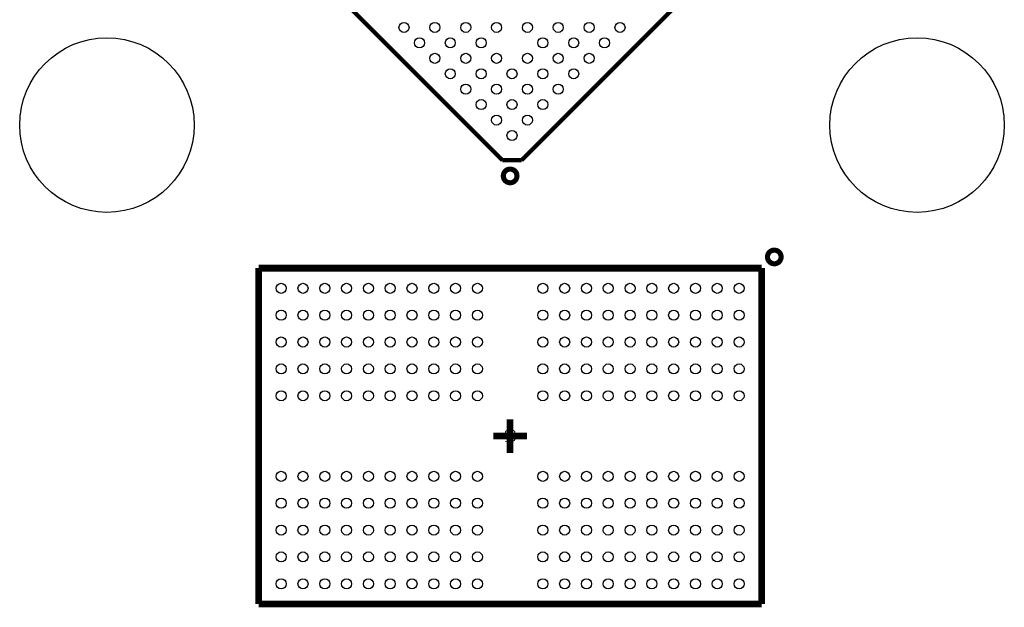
# Model space of a CAD drawing. Extents: x -8 to 119, y -73 to 71.
# Tile 8 of 12: x 33 to 62, y 20 to 37. Entities that reach past the tile are written whole.
import ezdxf
from ezdxf.enums import TextEntityAlignment as Align

# ---------------------------------------------------------------- set-up
doc = ezdxf.new("R2010")
doc.units = 0
for name, color, linetype in [('BG_SILKSCREEN_TOP', 7, 'CONTINUOUS'), ('PG_SILKSCREEN_TOP', 253, 'CONTINUOUS'), ('PIN_TOP', 92, 'CONTINUOUS'), ('RD_SILKSCREEN_TOP', 7, 'CONTINUOUS')]:
    doc.layers.add(name, color=color, linetype=linetype)

msp = doc.modelspace()

# ---------------------------------------------------------------- linework, layer by layer
at = {"layer": 'BG_SILKSCREEN_TOP', "const_width": 0.1524}
for points in [[(47.5742, 32.385, 1), (47.1678, 32.385, 1), (47.5742, 32.385)], [(55.4482, 29.972, 1), (55.0418, 29.972, 1), (55.4482, 29.972)]]:
    msp.add_lwpolyline(points, format="xyb", dxfattribs=at)
at = {"layer": 'PG_SILKSCREEN_TOP'}
for points, const_width in [([(47.140825, 32.850912), (33.991931, 45.999806)], 0.127), ([(60.860864, 45.999806), (47.71197, 32.850912)], 0.127), ([(47.140825, 32.850912), (47.71197, 32.850912)], 0.127), ([(39.870888, 19.63801), (39.870888, 29.637965)], 0.199898), ([(39.870888, 29.637965), (54.871112, 29.637965)], 0.199898), ([(54.871112, 29.637965), (54.871112, 19.63801)], 0.199898), ([(47.371, 25.138101), (47.371, 24.637975)], 0.199898), ([(46.870874, 24.637975), (47.371, 24.637975)], 0.199898), ([(47.371, 24.637975), (47.871126, 24.637975)], 0.199898), ([(47.371, 24.637975), (47.371, 24.137849)], 0.199898), ([(54.871112, 19.63801), (39.870888, 19.63801)], 0.199898)]:
    msp.add_lwpolyline(points, dxfattribs=dict(at, const_width=const_width))
at = {"layer": 'PIN_TOP'}
for centre, radius in [((44.207862, 36.807623), 0.149847), ((45.127443, 36.807623), 0.149847), ((46.047025, 36.807623), 0.149847), ((46.966607, 36.807623), 0.149847), ((47.886188, 36.807623), 0.149847), ((48.80577, 36.807623), 0.149847), ((49.725351, 36.807623), 0.149847), ((50.644933, 36.807623), 0.149847), ((35.351415, 33.899704), 2.599944), ((44.667653, 36.347832), 0.149847), ((45.587234, 36.347832), 0.149847), ((46.506816, 36.347832), 0.149847), ((48.345979, 36.347832), 0.149847), ((49.265561, 36.347832), 0.149847), ((50.185142, 36.347832), 0.149847), ((59.501405, 33.899704), 2.599944), ((45.127443, 35.888041), 0.149847), ((46.047025, 35.888041), 0.149847), ((46.966607, 35.888041), 0.149847), ((47.886188, 35.888041), 0.149847), ((48.80577, 35.888041), 0.149847), ((49.725351, 35.888041), 0.149847), ((45.587234, 35.42825), 0.149847), ((46.506816, 35.42825), 0.149847), ((47.426397, 35.42825), 0.149847), ((48.345979, 35.42825), 0.149847), ((49.265561, 35.42825), 0.149847), ((46.047025, 34.968459), 0.149847), ((46.966607, 34.968459), 0.149847), ((47.886188, 34.968459), 0.149847), ((48.80577, 34.968459), 0.149847), ((46.506816, 34.508669), 0.149847), ((47.426397, 34.508669), 0.149847), ((48.345979, 34.508669), 0.149847), ((46.966607, 34.048878), 0.149847), ((47.886188, 34.048878), 0.149847), ((47.426397, 33.589087), 0.149847), ((40.54602, 29.038017), 0.149847), ((41.196006, 29.038017), 0.149847), ((41.845992, 29.038017), 0.149847), ((42.495978, 29.038017), 0.149847), ((43.145964, 29.038017), 0.149847), ((43.79595, 29.038017), 0.149847), ((44.445936, 29.038017), 0.149847), ((45.095922, 29.038017), 0.149847), ((45.745908, 29.038017), 0.149847), ((46.395894, 29.038017), 0.149847), ((48.346106, 29.038017), 0.149847), ((48.996092, 29.038017), 0.149847), ((49.646078, 29.038017), 0.149847), ((50.296064, 29.038017), 0.149847), ((50.94605, 29.038017), 0.149847), ((51.596036, 29.038017), 0.149847), ((52.246022, 29.038017), 0.149847), ((52.896008, 29.038017), 0.149847), ((53.545994, 29.038017), 0.149847), ((54.19598, 29.038017), 0.149847), ((40.54602, 28.237917), 0.149847), ((41.196006, 28.237917), 0.149847), ((41.845992, 28.237917), 0.149847), ((42.495978, 28.237917), 0.149847), ((43.145964, 28.237917), 0.149847), ((43.79595, 28.237917), 0.149847), ((44.445936, 28.237917), 0.149847), ((45.095922, 28.237917), 0.149847), ((45.745908, 28.237917), 0.149847), ((46.395894, 28.237917), 0.149847), ((48.346106, 28.237917), 0.149847), ((48.996092, 28.237917), 0.149847), ((49.646078, 28.237917), 0.149847), ((50.296064, 28.237917), 0.149847), ((50.94605, 28.237917), 0.149847), ((51.596036, 28.237917), 0.149847), ((52.246022, 28.237917), 0.149847), ((52.896008, 28.237917), 0.149847), ((53.545994, 28.237917), 0.149847), ((54.19598, 28.237917), 0.149847), ((40.54602, 27.438071), 0.149847), ((41.196006, 27.438071), 0.149847), ((41.845992, 27.438071), 0.149847), ((42.495978, 27.438071), 0.149847), ((43.145964, 27.438071), 0.149847), ((43.79595, 27.438071), 0.149847), ((44.445936, 27.438071), 0.149847), ((45.095922, 27.438071), 0.149847), ((45.745908, 27.438071), 0.149847), ((46.395894, 27.438071), 0.149847), ((48.346106, 27.438071), 0.149847), ((48.996092, 27.438071), 0.149847), ((49.646078, 27.438071), 0.149847), ((50.296064, 27.438071), 0.149847), ((50.94605, 27.438071), 0.149847), ((51.596036, 27.438071), 0.149847), ((52.246022, 27.438071), 0.149847), ((52.896008, 27.438071), 0.149847), ((53.545994, 27.438071), 0.149847), ((54.19598, 27.438071), 0.149847), ((40.54602, 26.637971), 0.149847), ((41.196006, 26.637971), 0.149847), ((41.845992, 26.637971), 0.149847), ((42.495978, 26.637971), 0.149847), ((43.145964, 26.637971), 0.149847), ((43.79595, 26.637971), 0.149847), ((44.445936, 26.637971), 0.149847), ((45.095922, 26.637971), 0.149847), ((45.745908, 26.637971), 0.149847), ((46.395894, 26.637971), 0.149847), ((48.346106, 26.637971), 0.149847), ((48.996092, 26.637971), 0.149847), ((49.646078, 26.637971), 0.149847), ((50.296064, 26.637971), 0.149847), ((50.94605, 26.637971), 0.149847), ((51.596036, 26.637971), 0.149847), ((52.246022, 26.637971), 0.149847), ((52.896008, 26.637971), 0.149847), ((53.545994, 26.637971), 0.149847), ((54.19598, 26.637971), 0.149847), ((40.54602, 25.837871), 0.149847), ((41.196006, 25.837871), 0.149847), ((41.845992, 25.837871), 0.149847), ((42.495978, 25.837871), 0.149847), ((43.145964, 25.837871), 0.149847), ((43.79595, 25.837871), 0.149847), ((44.445936, 25.837871), 0.149847), ((45.095922, 25.837871), 0.149847), ((45.745908, 25.837871), 0.149847), ((46.395894, 25.837871), 0.149847), ((48.346106, 25.837871), 0.149847), ((48.996092, 25.837871), 0.149847), ((49.646078, 25.837871), 0.149847), ((50.296064, 25.837871), 0.149847), ((50.94605, 25.837871), 0.149847), ((51.596036, 25.837871), 0.149847), ((52.246022, 25.837871), 0.149847), ((52.896008, 25.837871), 0.149847), ((53.545994, 25.837871), 0.149847), ((54.19598, 25.837871), 0.149847), ((40.54602, 23.438079), 0.149847), ((41.196006, 23.438079), 0.149847), ((41.845992, 23.438079), 0.149847), ((42.495978, 23.438079), 0.149847), ((43.145964, 23.438079), 0.149847), ((43.79595, 23.438079), 0.149847), ((44.445936, 23.438079), 0.149847), ((45.095922, 23.438079), 0.149847), ((45.745908, 23.438079), 0.149847), ((46.395894, 23.438079), 0.149847), ((48.346106, 23.438079), 0.149847), ((48.996092, 23.438079), 0.149847), ((49.646078, 23.438079), 0.149847), ((50.296064, 23.438079), 0.149847), ((50.94605, 23.438079), 0.149847), ((51.596036, 23.438079), 0.149847), ((52.246022, 23.438079), 0.149847), ((52.896008, 23.438079), 0.149847), ((53.545994, 23.438079), 0.149847), ((54.19598, 23.438079), 0.149847), ((40.54602, 22.637979), 0.149847), ((41.196006, 22.637979), 0.149847), ((41.845992, 22.637979), 0.149847), ((42.495978, 22.637979), 0.149847), ((43.145964, 22.637979), 0.149847), ((43.79595, 22.637979), 0.149847), ((44.445936, 22.637979), 0.149847), ((45.095922, 22.637979), 0.149847), ((45.745908, 22.637979), 0.149847), ((46.395894, 22.637979), 0.149847), ((48.346106, 22.637979), 0.149847), ((48.996092, 22.637979), 0.149847), ((49.646078, 22.637979), 0.149847), ((50.296064, 22.637979), 0.149847), ((50.94605, 22.637979), 0.149847), ((51.596036, 22.637979), 0.149847), ((52.246022, 22.637979), 0.149847), ((52.896008, 22.637979), 0.149847), ((53.545994, 22.637979), 0.149847), ((54.19598, 22.637979), 0.149847), ((40.54602, 21.837879), 0.149847), ((41.196006, 21.837879), 0.149847), ((41.845992, 21.837879), 0.149847), ((42.495978, 21.837879), 0.149847), ((43.145964, 21.837879), 0.149847), ((43.79595, 21.837879), 0.149847), ((44.445936, 21.837879), 0.149847), ((45.095922, 21.837879), 0.149847), ((45.745908, 21.837879), 0.149847), ((46.395894, 21.837879), 0.149847), ((48.346106, 21.837879), 0.149847), ((48.996092, 21.837879), 0.149847), ((49.646078, 21.837879), 0.149847), ((50.296064, 21.837879), 0.149847), ((50.94605, 21.837879), 0.149847), ((51.596036, 21.837879), 0.149847), ((52.246022, 21.837879), 0.149847), ((52.896008, 21.837879), 0.149847), ((53.545994, 21.837879), 0.149847), ((54.19598, 21.837879), 0.149847), ((40.54602, 21.038033), 0.149847), ((41.196006, 21.038033), 0.149847), ((41.845992, 21.038033), 0.149847), ((42.495978, 21.038033), 0.149847), ((43.145964, 21.038033), 0.149847), ((43.79595, 21.038033), 0.149847), ((44.445936, 21.038033), 0.149847), ((45.095922, 21.038033), 0.149847), ((45.745908, 21.038033), 0.149847), ((46.395894, 21.038033), 0.149847), ((48.346106, 21.038033), 0.149847), ((48.996092, 21.038033), 0.149847), ((49.646078, 21.038033), 0.149847), ((50.296064, 21.038033), 0.149847), ((50.94605, 21.038033), 0.149847), ((51.596036, 21.038033), 0.149847), ((52.246022, 21.038033), 0.149847), ((52.896008, 21.038033), 0.149847), ((53.545994, 21.038033), 0.149847), ((54.19598, 21.038033), 0.149847), ((40.54602, 20.237933), 0.149847), ((41.196006, 20.237933), 0.149847), ((41.845992, 20.237933), 0.149847), ((42.495978, 20.237933), 0.149847), ((43.145964, 20.237933), 0.149847), ((43.79595, 20.237933), 0.149847), ((44.445936, 20.237933), 0.149847), ((45.095922, 20.237933), 0.149847), ((45.745908, 20.237933), 0.149847), ((46.395894, 20.237933), 0.149847), ((48.346106, 20.237933), 0.149847), ((48.996092, 20.237933), 0.149847), ((49.646078, 20.237933), 0.149847), ((50.296064, 20.237933), 0.149847), ((50.94605, 20.237933), 0.149847), ((51.596036, 20.237933), 0.149847), ((52.246022, 20.237933), 0.149847), ((52.896008, 20.237933), 0.149847), ((53.545994, 20.237933), 0.149847), ((54.19598, 20.237933), 0.149847)]:
    msp.add_circle(centre, radius, dxfattribs=at)

# ---------------------------------------------------------------- texts
at = {"layer": 'RD_SILKSCREEN_TOP', "width": 0.75}
msp.add_text('U6', height=0.3048, rotation=90, dxfattribs=at).set_placement((47.5234, 24.637873), align=Align.CENTER)

doc.saveas('drawing.dxf')
